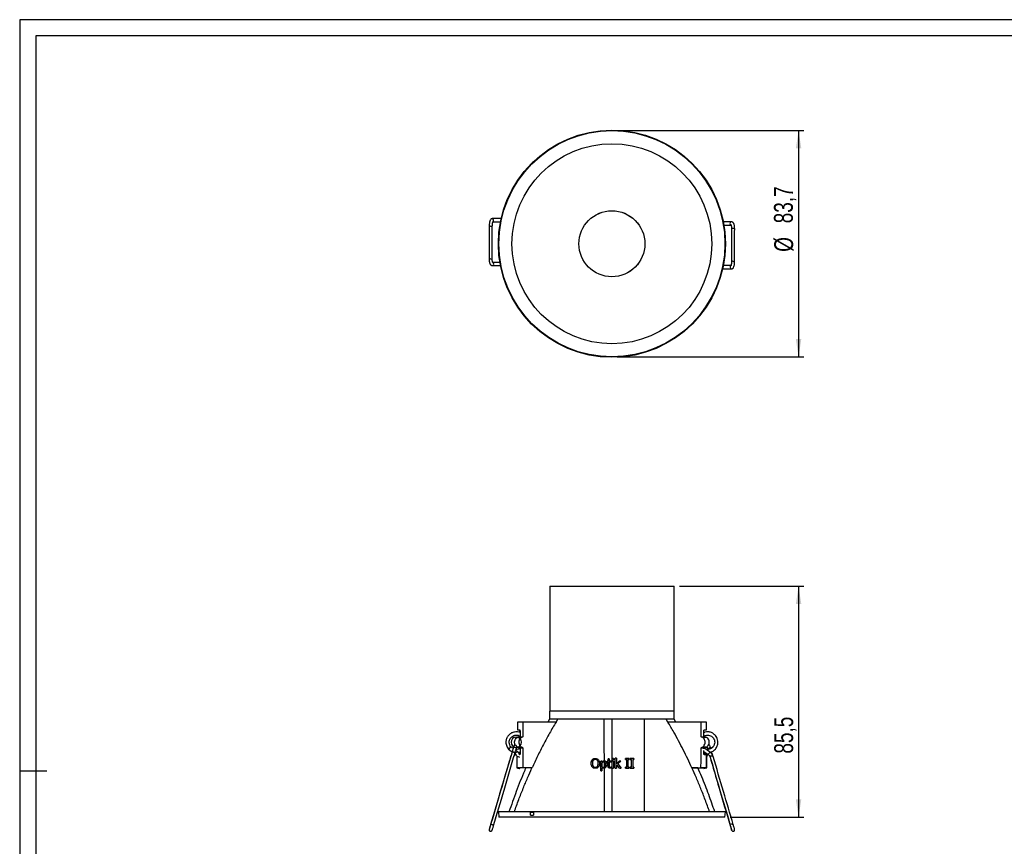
# Model space of a CAD drawing. Header units: millimetres. Extents: x 20 to 400, y 8 to 286.
# Tile 3 of 8: x 20 to 202, y 133 to 286. Entities that reach past the tile are written whole.
import ezdxf

# ---------------------------------------------------------------- set-up
doc = ezdxf.new("R2010")
doc.units = ezdxf.units.MM
doc.linetypes.add('CENTERX2', pattern=[20.32, 12.7, -2.54, 2.54, -2.54])
doc.layers.add('SLD-0', color=179, linetype='Continuous')
doc.styles.add('SLDTEXTSTYLE1', font='TXT', dxfattribs={"width": 0.75})
doc.dimstyles.new('SLDDIMSTYLE0', dxfattribs={"dimtxt": 3.5, "dimasz": 3.302, "dimexe": 0, "dimexo": 0.0625, "dimgap": 0.875, "dimtad": 1, "dimdec": 1, "dimlfac": 2, "dimrnd": 1e-09, "dimzin": 12, "dimdsep": 46, "dimtxsty": 'SLDTEXTSTYLE1', "dimsah": 1, "dimcen": 0.09, "dimadec": 0, "dimazin": 3, "dimtfac": 1, "dimtofl": 0, "dimtmove": 0, "dimatfit": 3, "dimfxl": 0, "dimfrac": 2, "dimtolj": 1, "dimtzin": 12, "dimarcsym": 0})
doc.dimstyles.new('SLDDIMSTYLE1', dxfattribs={"dimtxt": 3.5, "dimasz": 3.302, "dimexe": 0, "dimexo": 0.0625, "dimgap": 0.875, "dimtad": 1, "dimdec": 1, "dimlfac": 2, "dimrnd": 1e-09, "dimzin": 12, "dimdsep": 46, "dimtxsty": 'SLDTEXTSTYLE1', "dimsah": 1, "dimcen": 0.09, "dimadec": 0, "dimazin": 3, "dimtfac": 1, "dimtdec": 1, "dimtofl": 0, "dimtmove": 0, "dimatfit": 3, "dimfxl": 0, "dimfrac": 2, "dimtolj": 1, "dimtzin": 12, "dimarcsym": 0})

# ---------------------------------------------------------------- blocks, each defined once
blk = doc.blocks.new('_D')
at = {"layer": 'SLD-0'}
for p, q in [((141.68, 181.02), (164.74, 181.02)), ((163.74, 181.02), (163.74, 138.28)), ((151.1, 138.28), (164.74, 138.28))]:
    blk.add_line(p, q, dxfattribs=at)
for points in [[(163.74, 181.02), (163.23, 177.72), (164.25, 177.72)], [(163.74, 138.28), (164.25, 141.59), (163.23, 141.59)]]:
    blk.add_solid(points, dxfattribs=at)
at = {"layer": 'SLD-0', "insert": (159.23, 150.05), "char_height": 3.5, "attachment_point": 1, "rotation": 90, "style": 'SLDTEXTSTYLE1'}
blk.add_mtext('85,5', dxfattribs=at)
blk = doc.blocks.new('_D_1')
at = {"layer": 'SLD-0'}
for p, q in [((130.18, 265.31), (164.74, 265.31)), ((163.74, 265.31), (163.74, 223.46)), ((130.18, 223.46), (164.74, 223.46))]:
    blk.add_line(p, q, dxfattribs=at)
for points in [[(163.74, 265.31), (163.23, 262.01), (164.25, 262.01)], [(163.74, 223.46), (164.25, 226.76), (163.23, 226.76)]]:
    blk.add_solid(points, dxfattribs=at)
at = {"layer": 'SLD-0', "char_height": 3.5, "attachment_point": 1, "rotation": 90, "style": 'SLDTEXTSTYLE1'}
for s, insert in [('83,7', (159.18, 248.17)), ('%%c', (159.23, 242.89))]:
    blk.add_mtext(s, dxfattribs=dict(at, insert=insert))

msp = doc.modelspace()

# ---------------------------------------------------------------- linework, layer by layer
at = {"color": 7, "linetype": 'Continuous', "lineweight": 25}
for p, q in [((114.133, 258.976), (114.102, 259.007)), ((114.634, 259.536), (114.665, 259.505)), ((108.705, 249.026), (107.018, 249.031)), ((107.135, 248.434), (108.583, 248.43)), ((151.342, 248.44), (149.77, 248.444)), ((107.021, 247.636), (107.037, 247.651)), ((149.898, 247.847), (151.242, 247.844)), ((151.348, 247.238), (151.332, 247.223)), ((107.006, 241.536), (107.022, 241.551)), ((108.462, 240.927), (107.112, 240.93)), ((151.332, 241.139), (151.317, 241.123)), ((107.012, 240.334), (108.586, 240.33)), ((149.652, 239.748), (151.336, 239.743)), ((151.218, 240.341), (149.77, 240.344)), ((117.677, 181.02), (117.677, 157.92)), ((117.677, 181.02), (140.677, 181.02)), ((140.677, 157.92), (140.677, 181.02)), ((117.653, 157.92), (117.627, 156.44)), ((129.206, 157.92), (117.653, 157.92)), ((140.701, 157.92), (129.206, 157.92)), ((140.727, 156.44), (140.701, 157.92)), ((111.677, 155.9), (111.677, 154.459)), ((112.663, 155.9), (111.677, 155.9)), ((118.84, 155.9), (112.663, 155.9)), ((117.627, 156.44), (117.345, 155.9)), ((119.17, 156.44), (117.627, 156.44)), ((118.84, 155.9), (119.17, 156.44)), ((127.706, 156.44), (119.17, 156.44)), ((129.206, 156.44), (127.706, 156.44)), ((135.202, 156.44), (129.206, 156.44)), ((139.214, 156.44), (135.202, 156.44)), ((139.543, 155.9), (139.214, 156.44)), ((140.727, 156.44), (139.214, 156.44)), ((145.72, 155.9), (139.543, 155.9)), ((141.007, 155.9), (140.727, 156.44)), ((146.677, 155.9), (145.72, 155.9)), ((146.677, 154.459), (146.677, 155.9)), ((111.684, 154.459), (112.13, 154.435)), ((112.004, 153.079), (112.165, 153.15)), ((112.144, 153.15), (112.031, 153.098)), ((112.144, 153.945), (112.144, 154.208)), ((112.144, 153.15), (112.144, 153.268)), ((112.165, 153.15), (112.68, 153.15)), ((145.703, 153.15), (146.209, 153.15)), ((146.209, 153.15), (146.404, 153.06)), ((146.245, 154.436), (146.67, 154.459)), ((111.008, 151.422), (111.008, 151.422)), ((111.274, 151.625), (111.268, 151.625)), ((111.44, 152.885), (111.5, 152.943)), ((112.047, 153.098), (111.719, 153.081)), ((146.68, 153.062), (146.681, 153.062)), ((146.914, 152.885), (146.854, 152.943)), ((147.081, 151.625), (147.079, 151.625)), ((110.028, 150.892), (110.061, 150.86)), ((110.06, 150.859), (110.706, 150.388)), ((110.506, 149.71), (110.431, 149.525)), ((110.509, 151.259), (110.477, 151.291)), ((110.882, 150.986), (110.507, 151.259)), ((111.193, 150.032), (111.244, 149.995)), ((111.24, 150.192), (111.241, 150.193)), ((111.692, 150.394), (111.369, 150.63)), ((112.166, 151.111), (111.821, 150.882)), ((111.858, 150.225), (111.983, 150.308)), ((112.166, 151.15), (112.001, 151.222)), ((112.028, 151.204), (112.145, 151.15)), ((112.107, 149.835), (112.06, 149.835)), ((112.131, 149.861), (112.078, 149.858)), ((112.14, 151.15), (112.145, 151.15)), ((112.145, 151.15), (112.14, 151.15)), ((112.145, 151.097), (112.145, 151.15)), ((112.145, 150.088), (112.145, 150.346)), ((112.166, 151.15), (112.693, 151.15)), ((112.687, 151.15), (112.693, 151.15)), ((112.693, 151.15), (112.687, 151.15)), ((145.696, 151.15), (145.691, 151.15)), ((145.691, 151.15), (145.696, 151.15)), ((145.691, 151.15), (146.209, 151.15)), ((146.214, 151.15), (145.696, 151.15)), ((146.408, 151.242), (146.209, 151.15)), ((146.209, 150.934), (146.209, 151.15)), ((146.214, 151.15), (146.209, 151.15)), ((147.454, 150.271), (146.209, 151.097)), ((146.209, 150.415), (146.98, 149.903)), ((146.671, 149.837), (146.243, 149.859)), ((146.326, 151.204), (146.616, 151.219)), ((146.638, 151.221), (146.624, 151.22)), ((146.677, 147.4), (146.677, 149.837)), ((146.684, 151.24), (146.685, 151.24)), ((146.98, 149.904), (146.98, 149.903)), ((147.077, 151.025), (147.083, 151.025)), ((147.324, 149.549), (147.324, 149.548)), ((147.846, 151.259), (147.427, 150.953)), ((147.467, 150.256), (147.645, 150.386)), ((147.848, 149.71), (147.648, 150.388)), ((111.586, 149.446), (111.572, 147.458)), ((125.34, 148.246), (125.34, 148.246)), ((125.55, 148.927), (125.55, 148.927)), ((126.114, 149.166), (126.114, 149.166)), ((126.503, 148.784), (126.503, 148.784)), ((126.647, 148.246), (126.647, 148.246)), ((127.114, 146.885), (127.112, 148.679)), ((127.114, 146.885), (127.112, 148.679)), ((127.334, 148.679), (127.112, 148.679)), ((127.112, 148.679), (127.112, 148.679)), ((127.334, 148.679), (127.334, 148.55)), ((127.334, 148.373), (127.335, 147.623)), ((127.716, 148.723), (127.738, 148.723)), ((127.738, 148.723), (127.739, 148.723)), ((127.999, 148.047), (127.999, 148.047)), ((128.309, 148.502), (128.309, 148.679)), ((128.309, 148.502), (128.309, 148.679)), ((128.464, 148.679), (128.309, 148.679)), ((128.309, 148.679), (128.309, 148.679)), ((128.309, 148.502), (128.464, 148.502)), ((128.309, 148.502), (128.309, 148.502)), ((128.464, 148.679), (128.463, 149.056)), ((128.463, 149.056), (128.464, 149.056)), ((128.464, 148.679), (128.464, 149.056)), ((128.685, 149.056), (128.464, 149.056)), ((128.465, 147.776), (128.464, 148.502)), ((128.465, 147.776), (128.464, 148.502)), ((128.465, 147.776), (128.465, 147.776)), ((128.685, 149.056), (128.685, 148.679)), ((129.084, 148.679), (128.685, 148.679)), ((128.686, 148.502), (129.084, 148.502)), ((128.686, 148.502), (128.686, 147.884)), ((129.084, 148.679), (129.084, 148.502)), ((129.217, 148.901), (129.216, 149.122)), ((129.216, 149.122), (129.217, 149.122)), ((129.217, 148.901), (129.217, 149.122)), ((129.46, 149.122), (129.217, 149.122)), ((129.217, 148.901), (129.217, 148.901)), ((129.217, 148.901), (129.461, 148.901)), ((129.24, 147.372), (129.239, 148.679)), ((129.239, 148.679), (129.239, 148.679)), ((129.241, 147.372), (129.239, 148.679)), ((129.461, 148.679), (129.239, 148.679)), ((129.46, 149.122), (129.461, 148.901)), ((129.461, 148.679), (129.462, 147.372)), ((129.794, 147.372), (129.792, 149.189)), ((129.795, 147.372), (129.792, 149.189)), ((130.014, 149.189), (129.792, 149.189)), ((129.792, 149.189), (129.792, 149.189)), ((130.014, 149.189), (130.015, 148.133)), ((130.015, 148.133), (130.529, 148.679)), ((130.015, 148.133), (130.529, 148.679)), ((130.107, 148.006), (130.015, 147.919)), ((130.015, 147.919), (130.016, 147.372)), ((130.596, 147.372), (130.106, 148.006)), ((130.596, 147.372), (130.107, 148.006)), ((130.812, 148.679), (130.271, 148.133)), ((130.271, 148.133), (130.88, 147.372)), ((130.812, 148.679), (130.529, 148.679)), ((130.529, 148.679), (130.529, 148.679)), ((131.697, 148.945), (131.697, 149.122)), ((131.697, 148.945), (131.697, 149.122)), ((132.361, 149.122), (131.697, 149.122)), ((131.697, 149.122), (131.697, 149.122)), ((131.697, 148.945), (131.919, 148.945)), ((131.697, 148.945), (131.697, 148.945)), ((131.92, 147.549), (131.918, 148.945)), ((131.92, 147.549), (131.919, 148.945)), ((132.14, 148.945), (132.362, 148.945)), ((132.14, 148.945), (132.142, 147.549)), ((132.361, 149.122), (132.362, 148.945)), ((132.583, 148.945), (132.582, 149.122)), ((132.582, 149.122), (132.583, 149.122)), ((132.583, 148.945), (132.583, 149.122)), ((133.247, 149.122), (132.583, 149.122)), ((132.583, 148.945), (132.804, 148.945)), ((132.583, 148.945), (132.583, 148.945)), ((132.806, 147.549), (132.804, 148.945)), ((132.806, 147.549), (132.804, 148.945)), ((133.026, 148.945), (133.247, 148.945)), ((133.026, 148.945), (133.027, 147.549)), ((133.247, 149.122), (133.247, 148.945)), ((146.781, 147.458), (146.768, 149.446)), ((111.677, 147.409), (111.677, 147.4)), ((111.706, 147.4), (111.677, 147.4)), ((112.716, 147.4), (112.118, 147.4)), ((112.158, 147.328), (112.159, 147.4)), ((114.382, 147.4), (112.716, 147.4)), ((125.55, 147.568), (125.55, 147.568)), ((126.116, 147.328), (126.116, 147.328)), ((127.114, 146.885), (127.336, 146.885)), ((127.114, 146.885), (127.114, 146.885)), ((127.335, 147.442), (127.336, 146.885)), ((127.631, 147.549), (127.717, 147.558)), ((127.664, 147.35), (127.664, 147.35)), ((129.086, 147.389), (128.844, 147.35)), ((128.844, 147.35), (128.844, 147.35)), ((129.072, 147.594), (129.073, 147.594)), ((129.085, 147.594), (129.073, 147.594)), ((129.085, 147.594), (129.086, 147.389)), ((129.24, 147.372), (129.241, 147.372)), ((129.241, 147.372), (129.462, 147.372)), ((129.794, 147.372), (129.795, 147.372)), ((129.795, 147.372), (130.016, 147.372)), ((130.596, 147.372), (130.88, 147.372)), ((130.596, 147.372), (130.596, 147.372)), ((131.699, 147.372), (131.699, 147.549)), ((131.699, 147.372), (131.699, 147.549)), ((131.92, 147.549), (131.699, 147.549)), ((131.699, 147.549), (131.699, 147.549)), ((131.699, 147.372), (132.363, 147.372)), ((131.699, 147.372), (131.699, 147.372)), ((132.363, 147.549), (132.142, 147.549)), ((132.363, 147.549), (132.363, 147.372)), ((132.584, 147.372), (132.584, 147.549)), ((132.584, 147.549), (132.585, 147.549)), ((132.584, 147.372), (132.585, 147.372)), ((132.585, 147.372), (132.585, 147.549)), ((132.806, 147.549), (132.585, 147.549)), ((132.585, 147.372), (133.249, 147.372)), ((133.249, 147.549), (133.027, 147.549)), ((133.249, 147.549), (133.249, 147.372)), ((144.371, 147.4), (144.001, 147.4)), ((144.001, 147.4), (145.668, 147.4)), ((145.118, 147.4), (144.371, 147.4)), ((145.118, 147.4), (146.677, 147.4)), ((146.677, 147.4), (145.668, 147.4)), ((146.195, 147.4), (146.196, 147.328)), ((146.196, 147.327), (146.196, 147.328)), ((108.164, 139.285), (108.251, 138.285)), ((129.231, 139.285), (108.164, 139.285)), ((114.634, 139.135), (114.102, 139.135)), ((114.102, 138.635), (114.102, 139.135)), ((114.102, 138.635), (114.634, 138.635)), ((114.634, 139.135), (114.665, 138.635)), ((114.634, 139.135), (114.634, 138.635)), ((114.634, 138.635), (114.665, 138.635)), ((150.19, 139.285), (129.231, 139.285)), ((150.103, 138.285), (150.19, 139.285)), ((107.28, 136.764), (107.28, 136.765)), ((129.23, 138.285), (108.251, 138.285)), ((150.103, 138.285), (129.23, 138.285)), ((151.04, 136.95), (151.04, 136.949)), ((151.074, 136.764), (151.074, 136.765)), ((106.461, 136.056), (106.462, 136.061)), ((106.719, 135.684), (106.734, 135.684)), ((106.726, 135.684), (106.734, 135.684)), ((107.021, 135.898), (107.035, 135.959)), ((107.027, 135.916), (107.026, 135.915)), ((151.332, 135.898), (151.317, 135.996)), ((151.327, 135.915), (151.327, 135.916)), ((151.348, 135.898), (151.342, 135.916)), ((151.619, 135.684), (151.635, 135.684)), ((151.891, 136.061), (151.893, 136.056))]:
    msp.add_line(p, q, dxfattribs=at)
at = {"color": 8, "linetype": 'Continuous', "lineweight": 25}
for p, q in [((112.165, 154.207), (112.144, 154.208)), ((112.145, 150.088), (112.166, 150.089))]:
    msp.add_line(p, q, dxfattribs=at)
at = {"color": 7, "linetype": 'Continuous', "lineweight": 25, "flags": 128}
for points in [[(112.165, 154.208), (112.165, 153.759), (112.165, 153.455), (112.165, 153.15)], [(146.209, 153.15), (146.21, 153.599), (146.21, 154.208)], [(146.613, 153.083), (146.59, 153.084), (146.323, 153.098)], [(146.802, 151.336), (146.812, 151.244), (146.861, 151.14), (146.945, 151.063), (147.049, 151.027), (147.159, 151.036), (147.258, 151.088), (147.33, 151.177), (147.365, 151.288), (147.357, 151.405), (147.308, 151.51), (147.224, 151.586), (147.119, 151.622), (147.085, 151.625)], [(110.448, 149.515), (110.431, 149.524), (110.431, 149.526)], [(111.716, 151.221), (111.772, 151.218), (112.043, 151.204)], [(112.166, 151.15), (112.166, 150.701), (112.166, 150.088)], [(146.209, 150.088), (146.209, 150.537), (146.209, 150.599)], [(112.158, 147.327), (112.139, 147.344), (112.078, 147.369), (111.985, 147.397), (111.873, 147.425), (111.761, 147.447), (111.664, 147.462), (111.598, 147.466), (111.573, 147.459), (111.592, 147.441), (111.653, 147.417), (111.746, 147.389), (111.857, 147.361), (111.97, 147.338), (112.067, 147.324), (112.133, 147.32), (112.158, 147.327)]]:
    msp.add_lwpolyline(points, dxfattribs=at)
at = {"color": 7, "linetype": 'CENTERX2', "flags": 128}
msp.add_lwpolyline([(112.431, 152.159), (112.355, 152.526), (112.144, 152.835), (111.831, 153.039), (111.463, 153.109), (111.097, 153.032), (110.788, 152.821), (110.583, 152.508), (110.514, 152.14), (110.59, 151.774), (110.801, 151.465), (111.114, 151.26), (111.482, 151.191), (111.848, 151.268), (112.157, 151.479), (112.362, 151.792), (112.431, 152.159)], dxfattribs=at)
at = {"color": 7, "linetype": 'Continuous', "lineweight": 25}
for radius in [21.013, 20.926, 18.5, 6.109, 6.1]:
    msp.add_circle((129.177, 244.387), radius, dxfattribs=at)
for centre, radius, start, end in [((129.177, 244.387), 21, 133.83034, 135.87672), ((129.177, 244.387), 20.956, 133.8282, 135.87886), ((106.992, 248.743), 0.288, 357.76067, 87.70609), ((107.008, 248.695), 0.274, 297.51268, 7.75849), ((151.341, 248.14), 0.301, 89.9251, 179.44478), ((151.337, 248.141), 0.297, 179.66642, 253.04607), ((106.953, 248.379), 0.747, 228.84335, 275.27628), ((151.414, 246.485), 0.757, 49.29053, 95.04679), ((106.939, 242.289), 0.757, 229.29042, 275.04689), ((107.017, 240.633), 0.297, 359.66605, 73.04644), ((151.401, 240.395), 0.747, 48.84318, 95.27645), ((107.013, 240.635), 0.301, 269.9251, 359.44469), ((151.345, 240.08), 0.274, 117.51264, 187.75853), ((151.361, 240.031), 0.288, 177.76123, 267.70544), ((111.278, 151.332), 0.284, 341.96781, 168.90367), ((146.605, 152.933), 0.15, 59.49029, 86.97511), ((146.605, 152.935), 0.147, 59.12896, 86.91207), ((147.084, 151.313), 0.289, 180.05233, 268.62001), ((111.684, 151.343), 1.233, 220.77826, 248.93604), ((111.576, 150.475), 0.607, 230.16685, 250.49934), ((112.074, 149.512), 0.961, 113.43836, 149.82999), ((146.608, 151.369), 0.15, 273.02487, 300.75393), ((146.608, 151.366), 0.147, 273.08834, 301.12459), ((147.914, 149.187), 1.177, 112.98339, 142.50099), ((147.577, 148.363), 1.212, 73.39126, 102.03883), ((111.637, 148.241), 1.206, 66.35073, 92.4518), ((146.614, 149.644), 0.251, 284.41848, 307.796), ((146.232, 148.538), 1.211, 268.29535, 290.07318), ((146.615, 147.676), 0.274, 283.00353, 307.29626), ((107.722, 137.914), 1.232, 220.76355, 248.94351), ((151.293, 135.76), 1.217, 73.46296, 102.00411), ((106.726, 135.966), 0.283, 144.95907, 268.45828), ((106.737, 135.961), 0.278, 160.47437, 255.1781), ((151.625, 135.991), 0.307, 197.6369, 268.90548), ((151.633, 135.983), 0.297, 196.578, 301.31156)]:
    msp.add_arc(centre, radius, start, end, dxfattribs=at)
for start_param, end_param in [(1.9055862, 1.9084918), (4.3746919, 4.3775976), (1.9106069, 1.9145769), (4.3686068, 4.3725769)]:
    msp.add_ellipse((129.177, 485.317), major_axis=(-0.045, 1002.574), ratio=0.017455, start_param=start_param, end_param=end_param, dxfattribs=at)
for points, knots in [([(107.004, 249.03), (106.951, 249.02), (106.855, 249), (106.725, 248.893), (106.609, 248.712), (106.532, 248.459), (106.477, 248.133), (106.467, 247.925), (106.461, 247.816)], [0, 0, 0, 0, 0.1244605, 0.2305868, 0.3955474, 0.6478133, 0.8162224, 1, 1, 1, 1]), ([(107.037, 247.651), (107.038, 247.753), (107.038, 247.946), (107.068, 248.183), (107.102, 248.336), (107.128, 248.417), (107.143, 248.449), (107.139, 248.449), (107.137, 248.449)], [0, 0, 0, 0, 0.2792066, 0.5232248, 0.7163972, 0.8547375, 0.9469836, 1, 1, 1, 1]), ([(151.908, 247.058), (151.907, 247.192), (151.906, 247.444), (151.86, 247.767), (151.804, 247.989), (151.751, 248.127), (151.693, 248.234), (151.614, 248.334), (151.487, 248.429), (151.372, 248.435), (151.309, 248.439)], [0, 0, 0, 0, 0.1960363, 0.3705349, 0.5099722, 0.608849, 0.675519, 0.7588344, 0.8676749, 1, 1, 1, 1]), ([(106.461, 247.816), (106.459, 246.896), (106.454, 244.862), (106.449, 242.829), (106.446, 241.716)], [0, 0, 0, 0, 0.4525064, 1, 1, 1, 1]), ([(107.022, 241.55), (107.024, 242.471), (107.029, 244.504), (107.034, 246.537), (107.037, 247.65)], [0, 0, 0, 0, 0.4525064, 1, 1, 1, 1]), ([(151.241, 247.855), (151.241, 247.853), (151.239, 247.846), (151.261, 247.79), (151.289, 247.674), (151.32, 247.481), (151.328, 247.313), (151.332, 247.223)], [0, 0, 0, 0, 0.0850805, 0.2432095, 0.4529822, 0.7099832, 1, 1, 1, 1]), ([(151.332, 247.224), (151.33, 246.304), (151.325, 244.27), (151.319, 242.237), (151.317, 241.124)], [0, 0, 0, 0, 0.4525063, 1, 1, 1, 1]), ([(151.892, 240.959), (151.895, 241.879), (151.9, 243.912), (151.905, 245.945), (151.908, 247.058)], [0, 0, 0, 0, 0.4525064, 1, 1, 1, 1]), ([(106.446, 241.716), (106.447, 241.582), (106.448, 241.33), (106.493, 241.008), (106.55, 240.785), (106.603, 240.648), (106.661, 240.541), (106.74, 240.44), (106.867, 240.345), (106.981, 240.339), (107.044, 240.336)], [0, 0, 0, 0, 0.1960363, 0.3705349, 0.5099721, 0.6088488, 0.6755189, 0.7588343, 0.8676749, 1, 1, 1, 1]), ([(107.112, 240.919), (107.113, 240.921), (107.114, 240.928), (107.093, 240.984), (107.065, 241.1), (107.033, 241.293), (107.026, 241.462), (107.022, 241.551)], [0, 0, 0, 0, 0.0850806, 0.2432096, 0.4529824, 0.7099832, 1, 1, 1, 1]), ([(151.317, 241.123), (151.316, 241.021), (151.315, 240.829), (151.286, 240.591), (151.252, 240.438), (151.226, 240.357), (151.211, 240.325), (151.215, 240.325), (151.217, 240.326)], [0, 0, 0, 0, 0.2792069, 0.5232249, 0.7163975, 0.8547376, 0.9469836, 1, 1, 1, 1]), ([(151.35, 239.744), (151.402, 239.754), (151.499, 239.774), (151.629, 239.882), (151.745, 240.062), (151.822, 240.315), (151.877, 240.641), (151.887, 240.85), (151.892, 240.958)], [0, 0, 0, 0, 0.1244605, 0.2305869, 0.3955475, 0.6478132, 0.8162226, 1, 1, 1, 1]), ([(118.84, 155.9), (118.434, 155.212), (117.621, 153.836), (116.484, 151.723), (115.397, 149.58), (114.721, 148.127), (114.383, 147.4)], [0, 0, 0, 0, 0.2495708, 0.4991491, 0.7495731, 1, 1, 1, 1]), ([(127.706, 156.44), (127.707, 155.89), (127.708, 154.736), (127.71, 152.901), (127.713, 150.882), (127.715, 149.461), (127.716, 148.723)], [0, 0, 0, 0, 0.2175024, 0.4566687, 0.7175011, 1, 1, 1, 1]), ([(129.226, 139.285), (129.225, 140.386), (129.223, 142.588), (129.219, 145.843), (129.216, 149.249), (129.211, 152.794), (129.208, 155.225), (129.206, 156.44)], [0, 0, 0, 0, 0.1866679, 0.3733359, 0.5600041, 0.7800021, 1, 1, 1, 1]), ([(135.223, 139.285), (135.223, 139.817), (135.222, 140.861), (135.22, 142.383), (135.219, 143.833), (135.217, 145.212), (135.216, 146.519), (135.214, 147.838), (135.212, 149.228), (135.211, 150.673), (135.208, 152.166), (135.207, 153.638), (135.204, 155.083), (135.203, 156), (135.202, 156.44)], [0, 0, 0, 0, 0.0891752, 0.1748077, 0.2568993, 0.3354519, 0.4104678, 0.4819496, 0.5640404, 0.6531297, 0.7366503, 0.8297181, 0.9183369, 1, 1, 1, 1]), ([(144.001, 147.4), (143.473, 148.521), (142.417, 150.765), (140.908, 153.59), (139.91, 155.279), (139.543, 155.9)], [0, 0, 0, 0, 0.3870691, 0.7748274, 1, 1, 1, 1]), ([(112.165, 153.94), (112.004, 153.992), (111.669, 154.099), (111.125, 154.066), (110.667, 153.914), (110.29, 153.679), (110.04, 153.442), (109.849, 153.182), (109.716, 152.935), (109.613, 152.647), (109.554, 152.32), (109.554, 151.963), (109.628, 151.588), (109.781, 151.207), (109.954, 150.986), (110.042, 150.873)], [0, 0, 0, 0, 0.0986356, 0.2048099, 0.3135954, 0.3787314, 0.4640574, 0.5137109, 0.5678933, 0.6277849, 0.6928496, 0.7620499, 0.8361125, 0.9160263, 1, 1, 1, 1]), ([(110.491, 151.271), (110.403, 151.391), (110.238, 151.618), (110.148, 152.011), (110.16, 152.36), (110.262, 152.713), (110.473, 153.045), (110.804, 153.313), (111.194, 153.467), (111.612, 153.486), (111.954, 153.415), (112.116, 153.3), (112.165, 153.265)], [0, 0, 0, 0, 0.11764978, 0.22236683, 0.31424881, 0.39389977, 0.51381183, 0.62129853, 0.7300276, 0.84192831, 0.95260257, 1, 1, 1, 1]), ([(111.684, 154.459), (111.682, 154.459), (111.671, 154.459), (111.731, 154.459), (111.863, 154.46), (112.025, 154.46), (112.107, 154.46)], [0, 0, 0, 0, 0.07527648, 0.38015812, 0.68934464, 1, 1, 1, 1]), ([(112.68, 153.15), (112.565, 153.099), (112.334, 152.998), (112.08, 152.715), (111.939, 152.377), (111.925, 152.023), (112.028, 151.691), (112.235, 151.408), (112.474, 151.233), (112.639, 151.17), (112.693, 151.15)], [0, 0, 0, 0, 0.1406899, 0.281737, 0.4168004, 0.545781, 0.6725964, 0.801461, 0.9357564, 1, 1, 1, 1]), ([(112.107, 154.46), (112.113, 154.458), (112.126, 154.452), (112.143, 154.408), (112.157, 154.342), (112.164, 154.271), (112.165, 154.225), (112.165, 154.208)], [0, 0, 0, 0, 0.2177001, 0.4353785, 0.6532006, 0.8687865, 1, 1, 1, 1]), ([(112.144, 154.208), (112.143, 154.236), (112.142, 154.292), (112.132, 154.366), (112.121, 154.417), (112.112, 154.432), (112.109, 154.436)], [0, 0, 0, 0, 0.2852692, 0.5704012, 0.8590566, 1, 1, 1, 1]), ([(145.691, 151.15), (145.808, 151.201), (146.043, 151.304), (146.302, 151.592), (146.445, 151.934), (146.458, 152.291), (146.354, 152.624), (146.146, 152.904), (145.911, 153.072), (145.752, 153.132), (145.703, 153.15)], [0, 0, 0, 0, 0.1430147, 0.2863814, 0.423687, 0.55409, 0.6810942, 0.8089692, 0.9414464, 1, 1, 1, 1]), ([(146.189, 153.259), (146.28, 153.314), (146.489, 153.44), (146.868, 153.493), (147.258, 153.442), (147.569, 153.302), (147.811, 153.115), (148.007, 152.887), (148.167, 152.566), (148.237, 152.16), (148.171, 151.685), (147.981, 151.414), (147.88, 151.271)], [0, 0, 0, 0, 0.0843285, 0.1925999, 0.2958592, 0.3945187, 0.4591536, 0.5382803, 0.6313072, 0.7401843, 0.8624273, 1, 1, 1, 1]), ([(146.21, 154.208), (146.21, 154.236), (146.212, 154.292), (146.222, 154.367), (146.236, 154.424), (146.252, 154.456), (146.262, 154.459), (146.267, 154.46)], [0, 0, 0, 0, 0.2104978, 0.4208942, 0.6338915, 0.8502861, 1, 1, 1, 1]), ([(147.41, 150.3), (147.432, 150.305), (147.55, 150.334), (147.769, 150.43), (148.063, 150.609), (148.332, 150.858), (148.548, 151.152), (148.697, 151.461), (148.785, 151.771), (148.83, 152.159), (148.784, 152.6), (148.615, 153.039), (148.392, 153.372), (148.144, 153.622), (147.878, 153.812), (147.506, 153.994), (147.01, 154.096), (146.523, 154.075), (146.276, 153.96), (146.21, 153.929)], [0, 0, 0, 0, 0.01081092, 0.05879213, 0.11439928, 0.17665571, 0.23438134, 0.28965601, 0.34155902, 0.38964115, 0.47752397, 0.55273389, 0.61486696, 0.66957769, 0.72218258, 0.77210602, 0.86862714, 0.96501067, 1, 1, 1, 1]), ([(146.267, 154.46), (146.359, 154.46), (146.543, 154.459), (146.663, 154.459), (146.668, 154.459), (146.669, 154.459)], [0, 0, 0, 0, 0.3818712, 0.7663938, 1, 1, 1, 1]), ([(110.995, 151.375), (110.985, 151.34), (110.964, 151.269), (110.904, 151.062), (110.831, 150.812), (110.776, 150.627), (110.75, 150.538)], [0, 0, 0, 0, 0.25500865, 0.51432472, 0.76598331, 1, 1, 1, 1]), ([(111.266, 151.625), (111.229, 151.618), (111.155, 151.606), (111.046, 151.514), (111.013, 151.421), (110.991, 151.361)], [0, 0, 0, 0, 0.2707102, 0.527925, 1, 1, 1, 1]), ([(111.295, 151.619), (111.248, 151.709), (111.147, 151.904), (111.129, 152.251), (111.22, 152.598), (111.357, 152.799), (111.439, 152.885), (111.44, 152.885)], [0, 0, 0, 0, 0.21945898, 0.47932415, 0.73875389, 0.99830613, 1, 1, 1, 1]), ([(111.5, 152.943), (111.522, 152.961), (111.578, 153.007), (111.649, 153.049), (111.697, 153.073), (111.714, 153.08), (111.718, 153.081), (111.719, 153.081)], [0, 0, 0, 0, 0.28252555, 0.7014809, 0.82520666, 0.95032071, 1, 1, 1, 1]), ([(111.716, 151.221), (111.713, 151.222), (111.708, 151.223), (111.682, 151.235), (111.63, 151.261), (111.585, 151.293), (111.557, 151.313)], [0, 0, 0, 0, 0.11238927, 0.26554241, 0.54839228, 1, 1, 1, 1]), ([(111.719, 153.081), (111.742, 153.081), (111.794, 153.08), (111.888, 153.08), (111.966, 153.08), (112.004, 153.079)], [0, 0, 0, 0, 0.299667, 0.657319, 1, 1, 1, 1]), ([(146.334, 153.081), (146.378, 153.082), (146.487, 153.082), (146.565, 153.082), (146.613, 153.083)], [0, 0, 0, 0, 0.3943715, 1, 1, 1, 1]), ([(146.68, 153.062), (146.633, 153.062), (146.555, 153.061), (146.446, 153.061), (146.404, 153.06)], [0, 0, 0, 0, 0.6106254, 1, 1, 1, 1]), ([(146.684, 151.24), (146.762, 151.295), (146.937, 151.419), (147.123, 151.704), (147.205, 152.008), (147.201, 152.321), (147.111, 152.624), (146.92, 152.896), (146.751, 153.013), (146.68, 153.062)], [0, 0, 0, 0, 0.1303731, 0.2926254, 0.4549381, 0.5560949, 0.718829, 0.8822322, 1, 1, 1, 1]), ([(147.472, 150.986), (147.466, 151.008), (147.433, 151.118), (147.39, 151.267), (147.369, 151.339), (147.358, 151.375)], [0, 0, 0, 0, 0.1134783, 0.5604506, 1, 1, 1, 1]), ([(110.431, 149.526), (109.831, 147.491), (108.592, 143.291), (107.353, 139.092), (106.714, 136.926)], [0, 0, 0, 0, 0.48436859, 1, 1, 1, 1]), ([(110.75, 150.538), (110.111, 148.37), (108.79, 143.894), (107.47, 139.418), (106.789, 137.11)], [0, 0, 0, 0, 0.4843804, 1, 1, 1, 1]), ([(107.28, 136.765), (107.92, 138.933), (109.24, 143.409), (110.56, 147.885), (111.241, 150.193)], [0, 0, 0, 0, 0.4843805, 1, 1, 1, 1]), ([(110.036, 150.873), (110.112, 150.794), (110.257, 150.644), (110.433, 150.534), (110.516, 150.482)], [0, 0, 0, 0, 0.5280022, 1, 1, 1, 1]), ([(110.039, 150.873), (110.116, 150.795), (110.261, 150.647), (110.488, 150.491), (110.637, 150.422), (110.698, 150.394)], [0, 0, 0, 0, 0.3997319, 0.757065, 1, 1, 1, 1]), ([(111.067, 149.602), (111.098, 149.656), (111.171, 149.784), (111.299, 149.86), (111.373, 149.903)], [0, 0, 0, 0, 0.4246718, 1, 1, 1, 1]), ([(111.241, 150.193), (111.277, 150.314), (111.331, 150.5), (111.4, 150.734), (111.448, 150.899), (111.489, 151.038), (111.53, 151.179), (111.541, 151.217), (111.548, 151.242)], [0, 0, 0, 0, 0.238869, 0.3676155, 0.4992015, 0.6308958, 0.7599578, 1, 1, 1, 1]), ([(111.244, 149.995), (111.29, 149.963), (111.382, 149.899), (111.486, 149.764), (111.561, 149.611), (111.577, 149.5), (111.586, 149.445)], [0, 0, 0, 0, 0.2464634, 0.4999992, 0.7535354, 1, 1, 1, 1]), ([(112.145, 151.011), (112.126, 150.998), (112.01, 150.918), (111.765, 150.837), (111.539, 150.837), (111.43, 150.836)], [0, 0, 0, 0, 0.0928019, 0.5627339, 1, 1, 1, 1]), ([(112.09, 149.82), (112.081, 149.851), (112.045, 149.982), (111.913, 150.186), (111.765, 150.325), (111.692, 150.394)], [0, 0, 0, 0, 0.1359195, 0.5740712, 1, 1, 1, 1]), ([(112.001, 151.222), (111.963, 151.222), (111.886, 151.222), (111.791, 151.221), (111.739, 151.221), (111.716, 151.221)], [0, 0, 0, 0, 0.3371061, 0.6954544, 1, 1, 1, 1]), ([(111.808, 150.275), (111.913, 150.284), (112.029, 150.294), (112.134, 150.341), (112.145, 150.346)], [0, 0, 0, 0, 0.8976864, 1, 1, 1, 1]), ([(112.166, 150.088), (112.165, 150.06), (112.164, 150.004), (112.154, 149.929), (112.139, 149.872), (112.123, 149.84), (112.112, 149.836), (112.107, 149.835)], [0, 0, 0, 0, 0.2102136, 0.4203254, 0.6330329, 0.849145, 1, 1, 1, 1]), ([(112.11, 149.859), (112.115, 149.869), (112.125, 149.891), (112.137, 149.954), (112.144, 150.024), (112.145, 150.07), (112.145, 150.088)], [0, 0, 0, 0, 0.2270143, 0.5245779, 0.8190768, 1, 1, 1, 1]), ([(146.209, 150.356), (146.252, 150.336), (146.311, 150.309), (146.375, 150.297), (146.393, 150.293)], [0, 0, 0, 0, 0.7180202, 1, 1, 1, 1]), ([(146.266, 149.835), (146.26, 149.838), (146.247, 149.844), (146.23, 149.888), (146.217, 149.953), (146.21, 150.024), (146.209, 150.07), (146.209, 150.088)], [0, 0, 0, 0, 0.2174344, 0.4348481, 0.6524052, 0.8677223, 1, 1, 1, 1]), ([(146.671, 149.837), (146.673, 149.837), (146.685, 149.837), (146.629, 149.837), (146.504, 149.836), (146.345, 149.835), (146.266, 149.835)], [0, 0, 0, 0, 0.0528934, 0.3651435, 0.681817, 1, 1, 1, 1]), ([(146.496, 150.225), (146.481, 150.21), (146.392, 150.122), (146.312, 149.986), (146.276, 149.861), (146.268, 149.835)], [0, 0, 0, 0, 0.14128095, 0.82234442, 1, 1, 1, 1]), ([(146.616, 151.219), (146.568, 151.219), (146.49, 151.22), (146.381, 151.22), (146.337, 151.221)], [0, 0, 0, 0, 0.6054985, 1, 1, 1, 1]), ([(146.408, 151.242), (146.45, 151.242), (146.559, 151.241), (146.636, 151.24), (146.684, 151.24)], [0, 0, 0, 0, 0.389448, 1, 1, 1, 1]), ([(147.88, 151.271), (147.771, 151.169), (147.565, 150.978), (147.186, 150.843), (146.844, 150.809), (146.64, 150.852), (146.549, 150.871)], [0, 0, 0, 0, 0.30316074, 0.57299524, 0.80975765, 1, 1, 1, 1]), ([(146.768, 149.445), (146.776, 149.5), (146.793, 149.611), (146.869, 149.763), (146.936, 149.861), (146.982, 149.897), (146.984, 149.898)], [0, 0, 0, 0, 0.3230266, 0.6553215, 0.9876158, 1, 1, 1, 1]), ([(146.806, 151.242), (146.813, 151.217), (146.824, 151.179), (146.865, 151.037), (146.896, 150.932), (146.918, 150.856), (146.924, 150.836)], [0, 0, 0, 0, 0.4383714, 0.6740682, 0.9145712, 1, 1, 1, 1]), ([(146.981, 149.903), (147.054, 149.859), (147.199, 149.771), (147.282, 149.622), (147.324, 149.548)], [0, 0, 0, 0, 0.4999995, 1, 1, 1, 1]), ([(147.287, 149.602), (147.869, 147.631), (149.131, 143.352), (150.393, 139.073), (151.074, 136.765)], [0, 0, 0, 0, 0.4606261, 1, 1, 1, 1]), ([(147.324, 149.548), (147.924, 147.514), (149.163, 143.314), (150.401, 139.114), (151.04, 136.949)], [0, 0, 0, 0, 0.4843815, 1, 1, 1, 1]), ([(147.923, 149.525), (147.878, 149.67), (147.787, 149.96), (147.565, 150.167), (147.454, 150.271)], [0, 0, 0, 0, 0.5000004, 1, 1, 1, 1]), ([(147.876, 151.291), (147.87, 151.281), (147.862, 151.268), (147.849, 151.261), (147.846, 151.26)], [0, 0, 0, 0, 0.8158048, 1, 1, 1, 1]), ([(151.639, 136.926), (151.039, 138.96), (149.801, 143.16), (148.562, 147.36), (147.923, 149.526)], [0, 0, 0, 0, 0.4843814, 1, 1, 1, 1]), ([(125.34, 148.246), (125.342, 148.308), (125.348, 148.431), (125.393, 148.668), (125.488, 148.825), (125.55, 148.927)], [0, 0, 0, 0, 0.2632287, 0.5267765, 1, 1, 1, 1]), ([(125.34, 148.246), (125.348, 148.365), (125.36, 148.542), (125.444, 148.773), (125.515, 148.875), (125.55, 148.927)], [0, 0, 0, 0, 0.50271404, 0.75100691, 1, 1, 1, 1]), ([(125.55, 147.568), (125.488, 147.669), (125.394, 147.822), (125.349, 148.06), (125.343, 148.184), (125.34, 148.246)], [0, 0, 0, 0, 0.4897158, 0.7428942, 1, 1, 1, 1]), ([(125.55, 147.568), (125.487, 147.671), (125.361, 147.877), (125.347, 148.123), (125.34, 148.246)], [0, 0, 0, 0, 0.4970464, 1, 1, 1, 1]), ([(125.55, 148.927), (125.612, 148.985), (125.729, 149.093), (125.937, 149.158), (126.062, 149.164), (126.114, 149.166)], [0, 0, 0, 0, 0.3985337, 0.7521311, 1, 1, 1, 1]), ([(125.55, 148.927), (125.587, 148.964), (125.661, 149.039), (125.851, 149.143), (126.009, 149.157), (126.114, 149.166)], [0, 0, 0, 0, 0.25088698, 0.50096373, 1, 1, 1, 1]), ([(125.726, 148.784), (125.681, 148.697), (125.591, 148.524), (125.586, 148.339), (125.584, 148.246)], [0, 0, 0, 0, 0.4990341, 1, 1, 1, 1]), ([(125.584, 148.246), (125.587, 148.163), (125.595, 147.997), (125.662, 147.799), (125.761, 147.667), (125.86, 147.587), (125.982, 147.538), (126.072, 147.531), (126.117, 147.527)], [0, 0, 0, 0, 0.2490136, 0.4986753, 0.624258, 0.7489183, 0.8741202, 1, 1, 1, 1]), ([(126.115, 148.967), (126.078, 148.965), (126.004, 148.962), (125.896, 148.929), (125.799, 148.868), (125.75, 148.812), (125.726, 148.784)], [0, 0, 0, 0, 0.2509053, 0.5005355, 0.7494591, 1, 1, 1, 1]), ([(126.114, 149.166), (126.224, 149.156), (126.445, 149.137), (126.601, 148.997), (126.68, 148.927)], [0, 0, 0, 0, 0.4992156, 1, 1, 1, 1]), ([(126.503, 148.784), (126.48, 148.811), (126.433, 148.865), (126.339, 148.924), (126.232, 148.961), (126.154, 148.965), (126.115, 148.967)], [0, 0, 0, 0, 0.24962952, 0.49802284, 0.74845815, 1, 1, 1, 1]), ([(126.503, 148.784), (126.467, 148.823), (126.396, 148.9), (126.254, 148.959), (126.158, 148.965), (126.115, 148.967)], [0, 0, 0, 0, 0.3735996, 0.7227883, 1, 1, 1, 1]), ([(126.117, 147.527), (126.16, 147.53), (126.246, 147.536), (126.372, 147.585), (126.474, 147.669), (126.575, 147.808), (126.639, 148.007), (126.645, 148.167), (126.647, 148.246)], [0, 0, 0, 0, 0.1247517, 0.2499683, 0.3755028, 0.5011945, 0.7507139, 1, 1, 1, 1]), ([(126.117, 147.527), (126.182, 147.533), (126.292, 147.543), (126.428, 147.625), (126.535, 147.741), (126.634, 147.951), (126.642, 148.131), (126.647, 148.246)], [0, 0, 0, 0, 0.1866605, 0.3150157, 0.4426272, 0.6416126, 1, 1, 1, 1]), ([(126.647, 148.246), (126.644, 148.342), (126.639, 148.534), (126.548, 148.7), (126.503, 148.784)], [0, 0, 0, 0, 0.50069435, 1, 1, 1, 1]), ([(126.647, 148.246), (126.646, 148.295), (126.642, 148.391), (126.615, 148.579), (126.548, 148.703), (126.503, 148.784)], [0, 0, 0, 0, 0.25555, 0.5114829, 1, 1, 1, 1]), ([(126.68, 148.927), (126.743, 148.823), (126.869, 148.615), (126.884, 148.37), (126.891, 148.246)], [0, 0, 0, 0, 0.4972653, 1, 1, 1, 1]), ([(126.891, 148.246), (126.883, 148.128), (126.871, 147.951), (126.788, 147.721), (126.717, 147.619), (126.681, 147.568)], [0, 0, 0, 0, 0.5023078, 0.7505275, 1, 1, 1, 1]), ([(127.334, 148.55), (127.363, 148.574), (127.422, 148.622), (127.533, 148.686), (127.636, 148.718), (127.702, 148.722), (127.716, 148.723)], [0, 0, 0, 0, 0.26911313, 0.5386632, 0.90011545, 1, 1, 1, 1]), ([(127.334, 148.55), (127.393, 148.596), (127.481, 148.665), (127.626, 148.717), (127.701, 148.721), (127.739, 148.723)], [0, 0, 0, 0, 0.50058448, 0.74976096, 1, 1, 1, 1]), ([(127.689, 148.524), (127.656, 148.522), (127.591, 148.517), (127.466, 148.47), (127.387, 148.412), (127.334, 148.373)], [0, 0, 0, 0, 0.24905914, 0.49830469, 1, 1, 1, 1]), ([(127.631, 147.549), (127.662, 147.551), (127.723, 147.554), (127.811, 147.588), (127.882, 147.645), (127.951, 147.741), (127.994, 147.88), (127.998, 147.991), (127.999, 148.047)], [0, 0, 0, 0, 0.1254385, 0.2505124, 0.3758203, 0.500901, 0.7499606, 1, 1, 1, 1]), ([(128.221, 148.066), (128.217, 147.985), (128.208, 147.823), (128.131, 147.627), (128.025, 147.495), (127.923, 147.412), (127.798, 147.361), (127.709, 147.354), (127.664, 147.35)], [0, 0, 0, 0, 0.2505849, 0.4981579, 0.6232676, 0.7486209, 0.8739036, 1, 1, 1, 1]), ([(127.999, 148.047), (127.994, 148.154), (127.987, 148.287), (127.912, 148.427), (127.853, 148.485), (127.775, 148.519), (127.717, 148.522), (127.689, 148.524)], [0, 0, 0, 0, 0.49894398, 0.62414437, 0.74909134, 0.87402412, 1, 1, 1, 1]), ([(127.716, 148.523), (127.716, 148.432), (127.717, 148.249), (127.717, 147.996), (127.717, 147.765), (127.717, 147.627), (127.717, 147.558)], [0, 0, 0, 0, 0.2836098, 0.5696448, 0.7868515, 1, 1, 1, 1]), ([(127.717, 147.558), (127.734, 147.563), (127.783, 147.575), (127.855, 147.619), (127.93, 147.704), (127.991, 147.85), (127.996, 147.972), (127.999, 148.047)], [0, 0, 0, 0, 0.0822926, 0.2338466, 0.3848344, 0.6204852, 1, 1, 1, 1]), ([(127.739, 148.723), (127.779, 148.721), (127.861, 148.715), (127.972, 148.668), (128.061, 148.593), (128.148, 148.468), (128.211, 148.29), (128.218, 148.141), (128.221, 148.066)], [0, 0, 0, 0, 0.1253869, 0.250109, 0.3750139, 0.5004453, 0.7496504, 1, 1, 1, 1]), ([(128.844, 147.35), (128.797, 147.353), (128.713, 147.358), (128.606, 147.41), (128.526, 147.488), (128.473, 147.615), (128.468, 147.715), (128.465, 147.776)], [0, 0, 0, 0, 0.2050706, 0.3626473, 0.5202896, 0.7100978, 1, 1, 1, 1]), ([(128.844, 147.35), (128.787, 147.354), (128.7, 147.361), (128.602, 147.416), (128.542, 147.473), (128.502, 147.543), (128.471, 147.645), (128.467, 147.724), (128.465, 147.776)], [0, 0, 0, 0, 0.2479474, 0.3734615, 0.4986266, 0.6236355, 0.7491265, 1, 1, 1, 1]), ([(128.686, 147.884), (128.685, 147.841), (128.682, 147.755), (128.705, 147.672), (128.717, 147.631)], [0, 0, 0, 0, 0.5024801, 1, 1, 1, 1]), ([(113.247, 147.406), (113.173, 147.24), (112.534, 145.808), (111.466, 143.107), (110.562, 140.542), (110.119, 139.284)], [0, 0, 0, 0, 0.0626298, 0.5404106, 1, 1, 1, 1]), ([(111.114, 139.285), (111.384, 140.036), (111.909, 141.494), (112.737, 143.594), (113.552, 145.55), (114.112, 146.797), (114.382, 147.4)], [0, 0, 0, 0, 0.27355746, 0.53140224, 0.77354583, 1, 1, 1, 1]), ([(126.116, 147.328), (126.018, 147.336), (125.836, 147.351), (125.653, 147.462), (125.575, 147.543), (125.55, 147.568)], [0, 0, 0, 0, 0.4431628, 0.8222359, 1, 1, 1, 1]), ([(126.116, 147.328), (126.006, 147.338), (125.84, 147.353), (125.658, 147.46), (125.586, 147.532), (125.55, 147.568)], [0, 0, 0, 0, 0.4973245, 0.7480327, 1, 1, 1, 1]), ([(126.681, 147.568), (126.644, 147.531), (126.571, 147.456), (126.428, 147.379), (126.274, 147.335), (126.169, 147.33), (126.116, 147.328)], [0, 0, 0, 0, 0.2501192, 0.4991186, 0.7490559, 1, 1, 1, 1]), ([(127.335, 147.623), (127.381, 147.601), (127.473, 147.558), (127.578, 147.552), (127.631, 147.549)], [0, 0, 0, 0, 0.49991709, 1, 1, 1, 1]), ([(127.664, 147.35), (127.605, 147.353), (127.486, 147.36), (127.386, 147.414), (127.335, 147.442)], [0, 0, 0, 0, 0.4979996, 1, 1, 1, 1]), ([(127.718, 147.354), (127.718, 146.749), (127.719, 145.501), (127.721, 143.551), (127.723, 141.468), (127.725, 140.026), (127.725, 139.285)], [0, 0, 0, 0, 0.2278541, 0.4704718, 0.7278535, 1, 1, 1, 1]), ([(128.717, 147.631), (128.726, 147.617), (128.744, 147.588), (128.808, 147.553), (128.863, 147.551), (128.899, 147.549)], [0, 0, 0, 0, 0.2506694, 0.5003835, 1, 1, 1, 1]), ([(128.899, 147.549), (128.914, 147.55), (128.952, 147.551), (129.01, 147.567), (129.051, 147.585), (129.072, 147.594)], [0, 0, 0, 0, 0.2523811, 0.620686, 1, 1, 1, 1]), ([(128.899, 147.549), (128.929, 147.552), (128.99, 147.557), (129.045, 147.582), (129.073, 147.594)], [0, 0, 0, 0, 0.49958846, 1, 1, 1, 1]), ([(147.271, 139.285), (147.002, 140.032), (146.478, 141.486), (145.652, 143.583), (144.836, 145.542), (144.274, 146.794), (144.001, 147.4)], [0, 0, 0, 0, 0.2723191, 0.5297488, 0.772304, 1, 1, 1, 1]), ([(148.235, 139.284), (147.864, 140.345), (147.105, 142.516), (146.051, 145.221), (145.341, 146.851), (145.101, 147.403)], [0, 0, 0, 0, 0.3872367, 0.7926667, 1, 1, 1, 1]), ([(106.714, 136.926), (106.688, 136.837), (106.633, 136.651), (106.56, 136.401), (106.499, 136.193), (106.479, 136.121), (106.468, 136.086)], [0, 0, 0, 0, 0.2338642, 0.4854685, 0.7448369, 1, 1, 1, 1]), ([(106.789, 137.11), (106.753, 136.987), (106.697, 136.798), (106.628, 136.562), (106.578, 136.397), (106.537, 136.258), (106.495, 136.117), (106.484, 136.08), (106.476, 136.056)], [0, 0, 0, 0, 0.2399979, 0.3690516, 0.5007445, 0.6323379, 0.7610963, 1, 1, 1, 1]), ([(107.033, 135.935), (107.044, 135.971), (107.066, 136.042), (107.127, 136.248), (107.2, 136.495), (107.254, 136.677), (107.28, 136.765)], [0, 0, 0, 0, 0.2558434, 0.5154358, 0.7667963, 1, 1, 1, 1]), ([(151.04, 136.949), (151.076, 136.828), (151.13, 136.643), (151.198, 136.411), (151.246, 136.248), (151.286, 136.112), (151.326, 135.974), (151.336, 135.938), (151.343, 135.915)], [0, 0, 0, 0, 0.2401283, 0.369214, 0.5009161, 0.6324942, 0.7612172, 1, 1, 1, 1]), ([(151.074, 136.765), (151.1, 136.677), (151.153, 136.495), (151.227, 136.248), (151.288, 136.042), (151.31, 135.971), (151.32, 135.935)], [0, 0, 0, 0, 0.2332037, 0.4845639, 0.7441563, 1, 1, 1, 1]), ([(151.885, 136.086), (151.875, 136.121), (151.854, 136.193), (151.794, 136.401), (151.72, 136.651), (151.666, 136.837), (151.639, 136.926)], [0, 0, 0, 0, 0.255163, 0.5145315, 0.7661357, 1, 1, 1, 1]), ([(106.47, 136.057), (106.459, 136.01), (106.442, 135.927), (106.482, 135.805), (106.538, 135.755), (106.567, 135.729)], [0, 0, 0, 0, 0.3962809, 0.6910137, 1, 1, 1, 1]), ([(106.583, 135.729), (106.594, 135.722), (106.619, 135.707), (106.673, 135.691), (106.739, 135.686), (106.813, 135.698), (106.887, 135.732), (106.952, 135.785), (107.001, 135.851), (107.02, 135.9), (107.03, 135.923)], [0, 0, 0, 0, 0.1008476, 0.2103399, 0.3304982, 0.4609753, 0.5985951, 0.7380126, 0.8733795, 1, 1, 1, 1]), ([(151.787, 135.729), (151.816, 135.755), (151.872, 135.805), (151.916, 135.945), (151.893, 136.045), (151.878, 136.11)], [0, 0, 0, 0, 0.2693397, 0.5262554, 1, 1, 1, 1])]:
    msp.add_open_spline(points, degree=3, knots=knots, dxfattribs=at)
at = {"color": 8, "linetype": 'Continuous', "lineweight": 25}
for points, knots in [([(110.028, 150.892), (110.026, 150.896), (110.024, 150.902), (110.041, 150.927), (110.072, 150.963), (110.132, 151.019), (110.206, 151.08), (110.278, 151.135), (110.324, 151.166), (110.343, 151.179), (110.345, 151.18)], [0, 0, 0, 0, 0.1413857, 0.2216337, 0.385338, 0.5485166, 0.7114453, 0.8757633, 0.9912599, 1, 1, 1, 1]), ([(110.345, 151.18), (110.343, 151.178), (110.34, 151.176), (110.323, 151.159), (110.284, 151.121), (110.221, 151.056), (110.157, 150.987), (110.106, 150.929), (110.078, 150.893), (110.061, 150.868), (110.061, 150.863), (110.06, 150.859)], [0, 0, 0, 0, 0.0155966, 0.0175584, 0.1288062, 0.2957426, 0.4561381, 0.6125417, 0.767228, 0.8429138, 1, 1, 1, 1]), ([(110.345, 151.18), (110.346, 151.181), (110.361, 151.195), (110.395, 151.228), (110.439, 151.267), (110.469, 151.291), (110.471, 151.288), (110.472, 151.286)], [0, 0, 0, 0, 0.022406, 0.2004131, 0.5004461, 0.7997183, 1, 1, 1, 1]), ([(110.505, 151.256), (110.503, 151.258), (110.497, 151.263), (110.458, 151.247), (110.404, 151.218), (110.363, 151.192), (110.346, 151.181), (110.345, 151.18)], [0, 0, 0, 0, 0.1867304, 0.4912772, 0.796337, 0.9863029, 1, 1, 1, 1])]:
    msp.add_open_spline(points, degree=3, knots=knots, dxfattribs=at)
at = {"layer": 'SLD-0'}
for p, q in [((399.528, 285.837), (19.528, 285.837)), ((19.528, 285.837), (19.528, 7.837)), ((396.528, 282.837), (22.528, 282.837)), ((22.528, 282.837), (22.528, 10.837)), ((19.528, 146.837), (24.528, 146.837))]:
    msp.add_line(p, q, dxfattribs=at)

# ---------------------------------------------------------------- dimensions: what is measured, and where the dimension line sits
dim = msp.add_linear_dim(base=(163.743, 223.461), p1=(129.177, 265.313), p2=(129.177, 223.461), angle=90, text='%%c<>', dimstyle='SLDDIMSTYLE1', dxfattribs=at)
dim.commit()
dim.dimension.update_dxf_attribs({"geometry": '_D_1', "text_midpoint": (163.743, 250.053), "dimtype": 160})
dim = msp.add_linear_dim(base=(163.743, 138.285), p1=(140.677, 181.02), p2=(150.103, 138.285), angle=90, dimstyle='SLDDIMSTYLE0', dxfattribs=at)
dim.commit()
dim.dimension.update_dxf_attribs({"geometry": '_D', "text_midpoint": (163.743, 154.58), "dimtype": 160})

doc.saveas('drawing.dxf')
